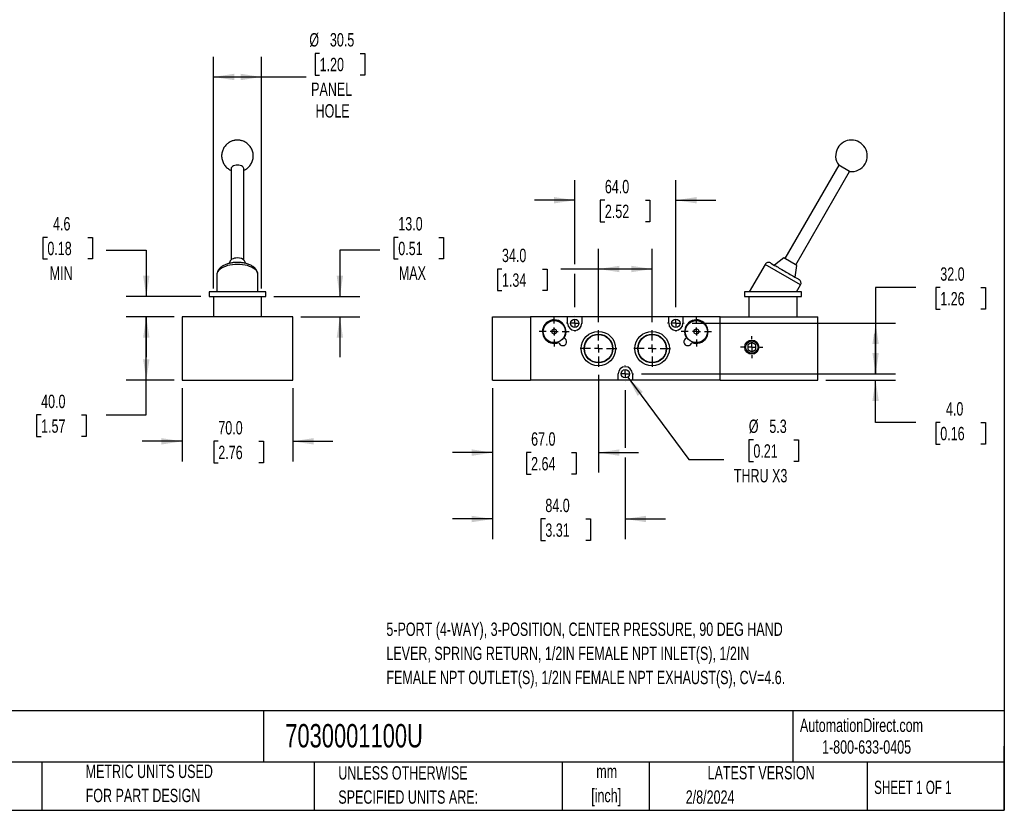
# Model space of a CAD drawing. Header units: millimetres. Extents: x 25 to 1092, y 25 to 838.
# Tile 2 of 3: x 469 to 1092, y 25 to 526. Entities that reach past the tile are written whole.
import ezdxf

# ---------------------------------------------------------------- set-up
doc = ezdxf.new("R2010")
doc.units = ezdxf.units.MM
doc.header["$LTSCALE"] = 4
doc.linetypes.add('CENTERX2', pattern=[20.32, 12.7, -2.54, 2.54, -2.54])
doc.layers.add('CENTER', color=40, linetype='CENTERX2')
doc.layers.add('DIMENSIONS', color=140, linetype='Continuous', lineweight=25)
doc.layers.add('TEXT', color=140, linetype='Continuous', lineweight=25)
doc.styles.add('SLDTEXTSTYLE0', font='TXT', dxfattribs={"width": 0.7})
doc.styles.add('SLDTEXTSTYLE1', font='TXT', dxfattribs={"width": 0.65})
doc.dimstyles.new('SLDDIMSTYLE1', dxfattribs={"dimtxt": 8.632031, "dimasz": 13.208, "dimexe": 0, "dimexo": 0.0625, "dimgap": 2.158008, "dimtad": 0, "dimtih": 1, "dimtoh": 1, "dimrnd": 1e-09, "dimzin": 12, "dimdsep": 46, "dimtxsty": 'SLDTEXTSTYLE0', "dimsah": 1, "dimcen": 0.09, "dimadec": 0, "dimazin": 3, "dimtfac": 1, "dimtofl": 0, "dimtmove": 0, "dimatfit": 3, "dimfxl": 0, "dimfrac": 2, "dimtolj": 1, "dimtzin": 12, "dimarcsym": 0})
doc.dimstyles.new('SLDDIMSTYLE2', dxfattribs={"dimtxt": 8.632031, "dimasz": 13.208, "dimexe": 0, "dimexo": 0.0625, "dimgap": 2.158008, "dimtad": 0, "dimtih": 1, "dimtoh": 1, "dimrnd": 1e-09, "dimzin": 4, "dimdsep": 46, "dimtxsty": 'SLDTEXTSTYLE0', "dimsah": 1, "dimcen": 0.09, "dimadec": 0, "dimazin": 1, "dimtfac": 1, "dimtmove": 0, "dimatfit": 0, "dimfxl": 0, "dimfrac": 2, "dimtolj": 1, "dimtzin": 12, "dimarcsym": 0})
doc.dimstyles.new('SLDDIMSTYLE3', dxfattribs={"dimtxt": 8.632031, "dimasz": 13.208, "dimexe": 0, "dimexo": 0.0625, "dimgap": 2.158008, "dimtad": 0, "dimtih": 1, "dimtoh": 1, "dimrnd": 1e-09, "dimzin": 4, "dimdsep": 46, "dimtxsty": 'SLDTEXTSTYLE0', "dimsah": 1, "dimcen": 0.09, "dimadec": 0, "dimazin": 1, "dimtfac": 1, "dimtofl": 0, "dimtmove": 0, "dimatfit": 3, "dimfxl": 0, "dimfrac": 2, "dimtolj": 1, "dimtzin": 12, "dimarcsym": 0})
doc.dimstyles.new('SLDDIMSTYLE5', dxfattribs={"dimtxt": 8.632031, "dimasz": 13.208, "dimexe": 0, "dimexo": 0.0625, "dimgap": 2.158008, "dimtad": 0, "dimtih": 1, "dimtoh": 1, "dimrnd": 1e-09, "dimzin": 12, "dimdsep": 46, "dimtxsty": 'SLDTEXTSTYLE0', "dimsah": 1, "dimcen": 0.09, "dimadec": 0, "dimazin": 3, "dimtfac": 1, "dimtmove": 0, "dimatfit": 0, "dimfxl": 0, "dimfrac": 2, "dimtolj": 1, "dimtzin": 12, "dimarcsym": 0})
doc.dimstyles.new('SLDDIMSTYLE6', dxfattribs={"dimtxt": 8.632031, "dimasz": 13.208, "dimexe": 0, "dimexo": 0.0625, "dimgap": 2.158008, "dimtad": 0, "dimtih": 1, "dimtoh": 1, "dimrnd": 1e-09, "dimzin": 12, "dimdsep": 46, "dimtxsty": 'SLDTEXTSTYLE0', "dimsah": 1, "dimcen": 0, "dimadec": 0, "dimazin": 3, "dimtfac": 1, "dimtofl": 0, "dimtmove": 0, "dimatfit": 3, "dimfxl": 0, "dimfrac": 2, "dimtolj": 1, "dimtzin": 12, "dimarcsym": 0})

# ---------------------------------------------------------------- blocks, each defined once
blk = doc.blocks.new('_D_8')
at = {"layer": 'DIMENSIONS'}
for p, q in [((571.55, 292.92), (571.55, 246.51)), ((641.55, 292.92), (641.55, 246.51)), ((571.55, 259.21), (546.15, 259.21)), ((594.44, 259.21), (591.54, 259.21)), ((591.54, 259.21), (591.54, 245.49)), ((620.09, 259.21), (622.99, 259.21)), ((622.99, 259.21), (622.99, 245.49)), ((641.55, 259.21), (666.95, 259.21)), ((591.54, 245.49), (594.44, 245.49)), ((622.99, 245.49), (620.09, 245.49))]:
    blk.add_line(p, q, dxfattribs=at)
for points in [[(571.55, 259.21), (558.34, 261.24), (558.34, 257.18)], [(641.55, 259.21), (654.76, 257.18), (654.76, 261.24)]]:
    blk.add_solid(points, dxfattribs=at)
at = {"layer": 'DIMENSIONS', "char_height": 8.467, "attachment_point": 1, "style": 'SLDTEXTSTYLE0'}
for s, insert in [('70.0', (594.44, 272.06)), ('2.76', (594.44, 256.41))]:
    blk.add_mtext(s, dxfattribs=dict(at, insert=insert))
blk = doc.blocks.new('_D_9')
at = {"layer": 'DIMENSIONS'}
for p, q in [((566.47, 338), (536.13, 338)), ((548.83, 298), (548.83, 338)), ((566.47, 298), (536.13, 298)), ((548.83, 275.91), (548.83, 298)), ((482.22, 275.91), (479.32, 275.91)), ((479.32, 275.91), (479.32, 262.19)), ((507.87, 275.91), (510.77, 275.91)), ((510.77, 275.91), (510.77, 262.19)), ((523.43, 275.91), (548.83, 275.91)), ((479.32, 262.19), (482.22, 262.19)), ((510.77, 262.19), (507.87, 262.19))]:
    blk.add_line(p, q, dxfattribs=at)
for points in [[(548.83, 338), (546.79, 324.79), (550.86, 324.79)], [(548.83, 298), (550.86, 311.2), (546.79, 311.2)]]:
    blk.add_solid(points, dxfattribs=at)
at = {"layer": 'DIMENSIONS', "char_height": 8.467, "attachment_point": 1, "style": 'SLDTEXTSTYLE0'}
for s, insert in [('40.0', (482.22, 288.75)), ('1.57', (482.22, 273.1))]:
    blk.add_mtext(s, dxfattribs=dict(at, insert=insert))
blk = doc.blocks.new('_D_10')
at = {"layer": 'DIMENSIONS'}
for p, q in [((486.18, 388.46), (483.28, 388.46)), ((483.28, 388.46), (483.28, 374.74)), ((511.83, 388.46), (514.73, 388.46)), ((514.73, 388.46), (514.73, 374.74)), ((523.43, 380.38), (548.83, 380.38)), ((548.83, 380.38), (548.83, 351)), ((483.28, 374.74), (486.18, 374.74)), ((514.73, 374.74), (511.83, 374.74)), ((583.47, 351), (536.13, 351)), ((566.47, 338), (536.13, 338)), ((548.83, 338), (548.83, 312.6))]:
    blk.add_line(p, q, dxfattribs=at)
for points in [[(548.83, 351), (550.86, 364.2), (546.79, 364.2)], [(548.83, 338), (546.79, 324.79), (550.86, 324.79)]]:
    blk.add_solid(points, dxfattribs=at)
at = {"layer": 'DIMENSIONS', "char_height": 8.467, "attachment_point": 1, "style": 'SLDTEXTSTYLE0'}
for s, insert in [('4.6', (489.77, 401.3)), ('0.18', (486.18, 385.65)), ('MIN', (487.64, 370))]:
    blk.add_mtext(s, dxfattribs=dict(at, insert=insert))
blk = doc.blocks.new('_D_11')
at = {"layer": 'DIMENSIONS'}
for p, q in [((708.41, 388.46), (705.51, 388.46)), ((705.51, 388.46), (705.51, 374.74)), ((734.06, 388.46), (736.96, 388.46)), ((736.96, 388.46), (736.96, 374.74)), ((696.82, 380.38), (671.42, 380.38)), ((671.42, 380.38), (671.42, 351)), ((705.51, 374.74), (708.41, 374.74)), ((736.96, 374.74), (734.06, 374.74)), ((629.63, 351), (684.12, 351)), ((646.63, 338), (684.12, 338)), ((671.42, 338), (671.42, 312.6))]:
    blk.add_line(p, q, dxfattribs=at)
for points in [[(671.42, 351), (673.45, 364.2), (669.39, 364.2)], [(671.42, 338), (669.39, 324.79), (673.45, 324.79)]]:
    blk.add_solid(points, dxfattribs=at)
at = {"layer": 'DIMENSIONS', "char_height": 8.467, "attachment_point": 1, "style": 'SLDTEXTSTYLE0'}
for s, insert in [('13.0', (708.41, 401.3)), ('0.51', (708.41, 385.65)), ('MAX', (708.76, 370))]:
    blk.add_mtext(s, dxfattribs=dict(at, insert=insert))
blk = doc.blocks.new('_D_12')
at = {"layer": 'DIMENSIONS'}
for p, q in [((591.3, 356.08), (591.3, 502.78)), ((621.8, 356.08), (621.8, 502.78)), ((658.59, 505.01), (655.69, 505.01)), ((655.69, 505.01), (655.69, 491.29)), ((684.24, 505.01), (687.14, 505.01)), ((687.14, 505.01), (687.14, 491.29)), ((591.3, 490.08), (621.8, 490.08)), ((621.8, 490.08), (650.15, 490.08)), ((655.69, 491.29), (658.59, 491.29)), ((687.14, 491.29), (684.24, 491.29))]:
    blk.add_line(p, q, dxfattribs=at)
for points in [[(591.3, 490.08), (604.51, 488.05), (604.51, 492.11)], [(621.8, 490.08), (608.59, 492.11), (608.59, 488.05)]]:
    blk.add_solid(points, dxfattribs=at)
at = {"layer": 'DIMENSIONS', "char_height": 8.467, "attachment_point": 1, "style": 'SLDTEXTSTYLE0'}
for s, insert in [('%%c', (652.08, 517.86)), ('30.5', (665.11, 517.86)), ('1.20', (658.59, 502.21)), ('PANEL', (653.22, 486.56)), ('HOLE', (656.02, 472.84))]:
    blk.add_mtext(s, dxfattribs=dict(at, insert=insert))
blk = doc.blocks.new('_D_13')
at = {"layer": 'DIMENSIONS'}
for p, q in [((835.17, 301.27), (835.17, 239.36)), ((768.17, 292.92), (768.17, 239.36)), ((768.17, 252.06), (742.77, 252.06)), ((792.53, 252.06), (789.63, 252.06)), ((789.63, 252.06), (789.63, 238.34)), ((818.18, 252.06), (821.07, 252.06)), ((821.07, 252.06), (821.07, 238.34)), ((835.17, 252.06), (860.57, 252.06)), ((789.63, 238.34), (792.53, 238.34)), ((821.07, 238.34), (818.18, 238.34))]:
    blk.add_line(p, q, dxfattribs=at)
for points in [[(768.17, 252.06), (754.97, 254.1), (754.97, 250.03)], [(835.17, 252.06), (848.38, 250.03), (848.38, 254.1)]]:
    blk.add_solid(points, dxfattribs=at)
at = {"layer": 'DIMENSIONS', "char_height": 8.467, "attachment_point": 1, "style": 'SLDTEXTSTYLE0'}
for s, insert in [('67.0', (792.53, 264.91)), ('2.64', (792.53, 249.26))]:
    blk.add_mtext(s, dxfattribs=dict(at, insert=insert))
blk = doc.blocks.new('_D_14')
at = {"layer": 'DIMENSIONS'}
for p, q in [((768.17, 292.92), (768.17, 197.3)), ((852.17, 291.73), (852.17, 255.11)), ((852.17, 249.02), (852.17, 197.3)), ((768.17, 210), (742.77, 210)), ((801.55, 210), (798.66, 210)), ((798.66, 210), (798.66, 196.28)), ((827.2, 210), (830.1, 210)), ((830.1, 210), (830.1, 196.28)), ((852.17, 210), (877.57, 210)), ((798.66, 196.28), (801.55, 196.28)), ((830.1, 196.28), (827.2, 196.28))]:
    blk.add_line(p, q, dxfattribs=at)
for points in [[(768.17, 210), (754.97, 212.03), (754.97, 207.96)], [(852.17, 210), (865.38, 207.96), (865.38, 212.03)]]:
    blk.add_solid(points, dxfattribs=at)
at = {"layer": 'DIMENSIONS', "char_height": 8.467, "attachment_point": 1, "style": 'SLDTEXTSTYLE0'}
for s, insert in [('84.0', (801.55, 222.84)), ('3.31', (801.55, 207.19))]:
    blk.add_mtext(s, dxfattribs=dict(at, insert=insert))
blk = doc.blocks.new('_D_15')
at = {"layer": 'DIMENSIONS'}
for p, q in [((835.17, 334.72), (835.17, 381.1)), ((869.17, 334.72), (869.17, 381.1)), ((774.06, 368.4), (771.16, 368.4)), ((771.16, 368.4), (771.16, 354.68)), ((799.71, 368.4), (802.61, 368.4)), ((802.61, 368.4), (802.61, 354.68)), ((835.17, 368.4), (811.41, 368.4)), ((869.17, 368.4), (835.17, 368.4)), ((771.16, 354.68), (774.06, 354.68)), ((802.61, 354.68), (799.71, 354.68))]:
    blk.add_line(p, q, dxfattribs=at)
for points in [[(835.17, 368.4), (848.38, 366.37), (848.38, 370.43)], [(869.17, 368.4), (855.97, 370.43), (855.97, 366.37)]]:
    blk.add_solid(points, dxfattribs=at)
at = {"layer": 'DIMENSIONS', "char_height": 8.467, "attachment_point": 1, "style": 'SLDTEXTSTYLE0'}
for s, insert in [('34.0', (774.06, 381.25)), ('1.34', (774.06, 365.6))]:
    blk.add_mtext(s, dxfattribs=dict(at, insert=insert))
blk = doc.blocks.new('_D_16')
at = {"layer": 'DIMENSIONS'}
for p, q in [((820.17, 371.45), (820.17, 424.68)), ((884.17, 344.27), (884.17, 424.68)), ((820.17, 411.98), (794.77, 411.98)), ((839.23, 411.98), (836.33, 411.98)), ((836.33, 411.98), (836.33, 398.26)), ((864.88, 411.98), (867.77, 411.98)), ((867.77, 411.98), (867.77, 398.26)), ((884.17, 411.98), (909.57, 411.98)), ((836.33, 398.26), (839.23, 398.26)), ((867.77, 398.26), (864.88, 398.26)), ((820.17, 344.27), (820.17, 365.35))]:
    blk.add_line(p, q, dxfattribs=at)
for points in [[(820.17, 411.98), (806.97, 414.01), (806.97, 409.94)], [(884.17, 411.98), (897.38, 409.94), (897.38, 414.01)]]:
    blk.add_solid(points, dxfattribs=at)
at = {"layer": 'DIMENSIONS', "char_height": 8.467, "attachment_point": 1, "style": 'SLDTEXTSTYLE0'}
for s, insert in [('64.0', (839.23, 424.82)), ('2.52', (839.23, 409.17))]:
    blk.add_mtext(s, dxfattribs=dict(at, insert=insert))
blk = doc.blocks.new('_D_17')
at = {"layer": 'DIMENSIONS'}
for p, q in [((1036.09, 356.61), (1010.69, 356.61)), ((1010.69, 356.61), (1010.69, 334)), ((1051.65, 356.61), (1048.75, 356.61)), ((1048.75, 356.61), (1048.75, 342.89)), ((1077.3, 356.61), (1080.2, 356.61)), ((1080.2, 356.61), (1080.2, 342.89)), ((1048.75, 342.89), (1051.65, 342.89)), ((1080.2, 342.89), (1077.3, 342.89)), ((894.44, 334), (1023.39, 334)), ((1010.69, 334), (1010.69, 302)), ((862.44, 302), (1023.39, 302))]:
    blk.add_line(p, q, dxfattribs=at)
for points in [[(1010.69, 334), (1008.66, 320.79), (1012.73, 320.79)], [(1010.69, 302), (1012.73, 315.2), (1008.66, 315.2)]]:
    blk.add_solid(points, dxfattribs=at)
at = {"layer": 'DIMENSIONS', "char_height": 8.467, "attachment_point": 1, "style": 'SLDTEXTSTYLE0'}
for s, insert in [('32.0', (1051.65, 369.45)), ('1.26', (1051.65, 353.8))]:
    blk.add_mtext(s, dxfattribs=dict(at, insert=insert))
blk = doc.blocks.new('_D_18')
at = {"layer": 'DIMENSIONS'}
for p, q in [((1010.69, 302), (1010.69, 327.4)), ((862.44, 302), (1023.39, 302)), ((979.25, 298), (1023.39, 298)), ((1010.69, 271.16), (1010.69, 298)), ((1036.09, 271.16), (1010.69, 271.16)), ((1051.65, 271.16), (1048.75, 271.16)), ((1048.75, 271.16), (1048.75, 257.44)), ((1077.3, 271.16), (1080.2, 271.16)), ((1080.2, 271.16), (1080.2, 257.44)), ((1048.75, 257.44), (1051.65, 257.44)), ((1080.2, 257.44), (1077.3, 257.44))]:
    blk.add_line(p, q, dxfattribs=at)
for points in [[(1010.69, 302), (1012.73, 315.2), (1008.66, 315.2)], [(1010.69, 298), (1008.66, 284.79), (1012.73, 284.79)]]:
    blk.add_solid(points, dxfattribs=at)
at = {"layer": 'DIMENSIONS', "char_height": 8.467, "attachment_point": 1, "style": 'SLDTEXTSTYLE0'}
for s, insert in [('4.0', (1055.24, 284.01)), ('0.16', (1051.65, 268.35))]:
    blk.add_mtext(s, dxfattribs=dict(at, insert=insert))
blk = doc.blocks.new('_D_19')
at = {"layer": 'DIMENSIONS'}
for p, q in [((853.75, 299.86), (892.33, 247.6)), ((933.3, 260.14), (930.4, 260.14)), ((930.4, 260.14), (930.4, 246.42)), ((958.95, 260.14), (961.85, 260.14)), ((961.85, 260.14), (961.85, 246.42)), ((892.33, 247.6), (914.56, 247.6)), ((930.4, 246.42), (933.3, 246.42)), ((961.85, 246.42), (958.95, 246.42))]:
    blk.add_line(p, q, dxfattribs=at)
blk.add_solid([(853.75, 299.86), (859.96, 288.03), (863.23, 290.45)], dxfattribs=at)
at = {"layer": 'DIMENSIONS', "char_height": 8.467, "attachment_point": 1, "style": 'SLDTEXTSTYLE0'}
for s, insert in [('%%c', (930.38, 272.98)), ('5.3', (943.41, 272.98)), ('0.21', (933.3, 257.33)), ('THRU X3', (920.91, 241.68))]:
    blk.add_mtext(s, dxfattribs=dict(at, insert=insert))
blk = doc.blocks.new('SW_CENTERMARKSYMBOL_7')
at = {"layer": 'CENTER', "color": 0}
for p, q in [((0, 5.08), (0, 9.54)), ((-5.08, 0), (-9.54, 0)), ((0, 0), (-2.54, 0)), ((0, 0), (0, 2.54)), ((0, 0), (0, -2.54)), ((0, 0), (2.54, 0)), ((5.08, 0), (9.54, 0)), ((0, -5.08), (0, -9.54))]:
    blk.add_line(p, q, dxfattribs=at)
blk = doc.blocks.new('SW_CENTERMARKSYMBOL_8')
at = {"layer": 'CENTER', "color": 0}
for p, q in [((0, 5.08), (0, 9.54)), ((-5.08, 0), (-9.54, 0)), ((0, 0), (-2.54, 0)), ((0, 0), (0, 2.54)), ((0, 0), (0, -2.54)), ((0, 0), (2.54, 0)), ((5.08, 0), (9.54, 0)), ((0, -5.08), (0, -9.54))]:
    blk.add_line(p, q, dxfattribs=at)
blk = doc.blocks.new('SW_CENTERMARKSYMBOL_9')
at = {"layer": 'CENTER', "color": 0}
for p, q in [((0, 5.08), (0, 11.64)), ((-5.08, 0), (-11.64, 0)), ((0, 0), (-2.54, 0)), ((0, 0), (0, 2.54)), ((0, 0), (0, -2.54)), ((0, 0), (2.54, 0)), ((5.08, 0), (11.64, 0)), ((0, -5.08), (0, -11.64))]:
    blk.add_line(p, q, dxfattribs=at)
blk = doc.blocks.new('SW_CENTERMARKSYMBOL_10')
at = {"layer": 'CENTER', "color": 0}
for p, q in [((0, 5.08), (0, 11.64)), ((-5.08, 0), (-11.64, 0)), ((0, 0), (-2.54, 0)), ((0, 0), (0, 2.54)), ((0, 0), (0, -2.54)), ((0, 0), (2.54, 0)), ((5.08, 0), (11.64, 0)), ((0, -5.08), (0, -11.64))]:
    blk.add_line(p, q, dxfattribs=at)
blk = doc.blocks.new('SW_CENTERMARKSYMBOL_11')
at = {"layer": 'CENTER', "color": 0}
for p, q in [((-5.08, 0), (-5.19, 0)), ((0, 0), (-2.54, 0)), ((0, 5.08), (0, 5.19)), ((0, 0), (0, 2.54)), ((0, 0), (0, -2.54)), ((0, 0), (2.54, 0)), ((5.08, 0), (5.19, 0)), ((0, -5.08), (0, -5.19))]:
    blk.add_line(p, q, dxfattribs=at)
blk = doc.blocks.new('SW_CENTERMARKSYMBOL_12')
at = {"layer": 'CENTER', "color": 0}
for p, q in [((-5.08, 0), (-5.19, 0)), ((0, 0), (-2.54, 0)), ((0, 5.08), (0, 5.19)), ((0, 0), (0, 2.54)), ((0, 0), (0, -2.54)), ((0, 0), (2.54, 0)), ((5.08, 0), (5.19, 0)), ((0, -5.08), (0, -5.19))]:
    blk.add_line(p, q, dxfattribs=at)
blk = doc.blocks.new('SW_CENTERMARKSYMBOL_13')
at = {"layer": 'CENTER', "color": 0}
for p, q in [((-5.08, 0), (-5.19, 0)), ((0, 0), (-2.54, 0)), ((0, 5.08), (0, 5.19)), ((0, 0), (0, 2.54)), ((0, 0), (0, -2.54)), ((0, 0), (2.54, 0)), ((5.08, 0), (5.19, 0)), ((0, -5.08), (0, -5.19))]:
    blk.add_line(p, q, dxfattribs=at)
blk = doc.blocks.new('SW_CENTERMARKSYMBOL_14')
at = {"layer": 'CENTER', "color": 0}
for p, q in [((0, 5.08), (0, 7.04)), ((-5.08, 0), (-7.04, 0)), ((0, 0), (-2.54, 0)), ((0, 0), (0, 2.54)), ((0, 0), (0, -2.54)), ((0, 0), (2.54, 0)), ((5.08, 0), (7.04, 0)), ((0, -5.08), (0, -7.04))]:
    blk.add_line(p, q, dxfattribs=at)

msp = doc.modelspace()

# ---------------------------------------------------------------- linework, layer by layer
for p, q in [((602.551267, 432.141937), (602.551267, 374.255667)), ((610.551267, 374.255667), (610.551267, 432.141937)), ((987.327027, 434.141937), (953.209603, 375.048825)), ((994.255231, 430.141937), (987.327027, 434.141937)), ((960.137806, 371.048825), (994.255231, 430.141937)), ((952.627793, 375.384733), (946.678514, 370.736647)), ((960.719616, 370.712917), (952.627793, 375.384733)), ((602.00833, 373.59371), (601.209795, 371.929277)), ((611.895866, 371.922758), (611.094203, 373.59371)), ((940.665374, 371.321583), (930.662598, 353.996266)), ((963.182035, 358.321583), (940.665374, 371.321583)), ((959.668895, 363.236647), (960.719616, 370.712917)), ((593.551267, 364.821583), (593.551267, 353.996266)), ((619.551267, 353.996266), (619.551267, 364.821583)), ((960.684812, 353.996266), (963.182035, 358.321583)), ((588.551267, 353.996266), (588.551267, 350.996266)), ((624.551267, 353.996266), (588.551267, 353.996266)), ((588.551267, 350.996266), (624.551267, 350.996266)), ((591.301267, 350.996266), (591.301267, 337.996266)), ((621.801267, 337.996266), (621.801267, 350.996266)), ((624.551267, 350.996266), (624.551267, 353.996266)), ((927.673705, 353.996266), (927.673705, 350.996266)), ((963.673705, 353.996266), (927.673705, 353.996266)), ((927.673705, 350.996266), (963.673705, 350.996266)), ((930.423705, 350.996266), (930.423705, 337.996266)), ((960.923705, 337.996266), (960.923705, 350.996266)), ((963.673705, 350.996266), (963.673705, 353.996266)), ((641.551267, 337.996266), (571.551267, 337.996266)), ((571.551267, 337.996266), (571.551267, 297.996266)), ((641.551267, 297.996266), (641.551267, 337.996266)), ((768.173705, 297.996266), (768.173705, 337.996266)), ((768.173705, 337.996266), (792.173705, 337.996266)), ((792.173705, 337.996266), (792.173705, 297.996266)), ((815.673705, 337.996266), (792.173705, 337.996266)), ((815.673705, 333.996266), (815.673705, 337.996266)), ((824.673705, 337.996266), (815.673705, 337.996266)), ((824.673705, 337.996266), (824.673705, 333.996266)), ((879.673705, 337.996266), (824.673705, 337.996266)), ((879.673705, 333.996266), (879.673705, 337.996266)), ((888.673705, 337.996266), (879.673705, 337.996266)), ((888.673705, 337.996266), (888.673705, 333.996266)), ((912.173705, 337.996266), (888.673705, 337.996266)), ((912.173705, 297.996266), (912.173705, 337.996266)), ((912.173705, 337.996266), (974.173705, 337.996266)), ((974.173705, 297.996266), (974.173705, 337.996266)), ((807.173705, 330.468317), (805.673705, 329.602291)), ((805.673705, 329.602291), (805.673705, 327.87024)), ((805.673705, 327.87024), (807.173705, 327.004215)), ((808.673705, 329.602291), (807.173705, 330.468317)), ((807.173705, 327.004215), (808.673705, 327.87024)), ((808.673705, 327.87024), (808.673705, 329.602291)), ((897.173705, 330.468317), (895.673705, 329.602291)), ((895.673705, 329.602291), (895.673705, 327.87024)), ((895.673705, 327.87024), (897.173705, 327.004215)), ((898.673705, 329.602291), (897.173705, 330.468317)), ((897.173705, 327.004215), (898.673705, 327.87024)), ((898.673705, 327.87024), (898.673705, 329.602291)), ((932.273705, 321.783017), (929.773705, 320.339642)), ((929.773705, 320.339642), (929.773705, 317.45289)), ((934.773705, 320.339642), (932.273705, 321.783017)), ((934.773705, 317.45289), (934.773705, 320.339642)), ((929.773705, 317.45289), (932.273705, 316.009515)), ((932.273705, 316.009515), (934.773705, 317.45289)), ((847.673705, 297.996266), (847.673705, 301.996266)), ((856.673705, 301.996266), (856.673705, 297.996266)), ((571.551267, 297.996266), (641.551267, 297.996266)), ((768.173705, 297.996266), (792.173705, 297.996266)), ((847.673705, 297.996266), (792.173705, 297.996266)), ((856.673705, 297.996266), (847.673705, 297.996266)), ((912.173705, 297.996266), (856.673705, 297.996266)), ((912.173705, 297.996266), (974.173705, 297.996266))]:
    msp.add_line(p, q)
at = {"flags": 128}
for points in [[(606.551267, 434.141937), (605.661183, 434.091793), (604.815732, 433.943875), (604.057307, 433.7056), (603.423941, 433.388917), (602.947391, 433.009705), (602.651555, 432.586979), (602.551267, 432.141937)], [(610.551267, 432.141937), (610.450978, 432.586979), (610.155142, 433.009705), (609.678593, 433.388917), (609.045226, 433.7056), (608.286802, 433.943875), (607.44135, 434.091793), (606.551267, 434.141937)], [(606.551267, 375.384733), (605.579941, 375.333688), (604.651068, 375.182783), (603.805242, 374.938614), (603.07943, 374.611852), (602.505355, 374.216779), (602.108105, 373.77066), (602.00833, 373.59371)], [(606.551267, 371.321583), (604.921935, 371.270329), (603.318298, 371.117374), (601.765647, 370.865131), (600.288469, 370.517577), (598.910058, 370.080194), (597.652154, 369.55988), (596.534595, 368.964839), (595.575004, 368.304458), (594.788515, 367.589149), (594.187532, 366.830194), (593.781532, 366.039562), (593.576919, 365.229722), (593.551267, 364.821583)], [(619.551267, 364.821583), (619.525614, 365.229722), (619.321001, 366.039562), (618.915001, 366.830194), (618.314018, 367.589149), (617.52753, 368.304458), (616.567939, 368.964839), (615.450379, 369.55988), (614.192475, 370.080194), (612.814064, 370.517577), (611.336886, 370.865131), (609.784235, 371.117374), (608.180599, 371.270329), (606.551267, 371.321583)]]:
    msp.add_lwpolyline(points, dxfattribs=at)
for centre, radius in [((807.173705, 328.736266), 7), ((820.173705, 333.996266), 2.65), ((884.173705, 333.996266), 2.65), ((897.173705, 328.736266), 7), ((835.173705, 317.996266), 10.9), ((835.173705, 317.996266), 9.103191), ((835.173705, 317.996266), 8.879339), ((869.173705, 317.996266), 10.9), ((869.173705, 317.996266), 9.103191), ((869.173705, 317.996266), 8.879339), ((932.273705, 318.896266), 4.5), ((932.273705, 318.896266), 3.97), ((852.173705, 301.996266), 2.65)]:
    msp.add_circle(centre, radius)
for centre, radius, start, end in [((995.373705, 440.079191), 10, 330, 150), ((995.373705, 440.079191), 10, 150, 216.421821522), ((995.373705, 440.079191), 10, 263.578178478, 330), ((607.125687, 370.184655), 5.231708, 40.663403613, 96.303558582), ((942.830438, 370.071583), 2.5, 60, 150), ((961.016971, 359.571583), 2.5, 330, 60), ((807.173705, 328.736266), 7.46, 326.958188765, 293.056196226), ((820.173705, 333.996266), 4.5, 180, 0), ((884.173705, 333.996266), 4.5, 180, 0), ((897.173705, 328.736266), 7.46, 246.943803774, 213.041811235), ((812.553705, 322.326266), 2.5, 190.465392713, 69.548992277), ((891.793705, 322.326266), 2.5, 110.451007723, 349.534607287), ((852.173705, 301.996266), 4.5, 0, 180)]:
    msp.add_arc(centre, radius, start, end)
for points, knots in [([(610.551267, 430.925683), (610.788611, 431.031193), (611.363408, 431.286714), (612.22642, 431.822833), (613.138821, 432.524301), (613.987811, 433.357665), (614.750719, 434.310474), (615.404445, 435.372873), (615.929346, 436.529788), (616.308416, 437.76377), (616.527726, 439.054919), (616.576387, 440.381634), (616.446468, 441.721119), (616.132741, 443.049871), (615.649582, 444.29896), (615.022297, 445.443349), (614.280628, 446.465632), (613.419908, 447.38304), (612.458419, 448.179831), (611.421835, 448.841158), (610.357627, 449.350302), (609.374308, 449.688497), (608.493538, 449.899847), (607.583001, 450.041883), (606.474259, 450.105621), (605.444909, 450.034489), (604.50125, 449.876474), (603.701591, 449.680393), (602.768928, 449.354823), (601.820706, 448.911614), (600.875042, 448.337949), (599.964014, 447.633405), (599.114638, 446.800906), (598.351838, 445.847856), (597.698082, 444.785524), (597.173189, 443.62859), (596.794117, 442.394613), (596.574808, 441.103462), (596.526146, 439.776748), (596.656066, 438.437265), (596.96979, 437.108507), (597.452958, 435.859437), (598.080213, 434.714981), (598.821993, 433.692946), (599.682299, 432.774616), (600.645317, 431.981231), (601.604055, 431.354697), (602.265126, 431.056402), (602.551267, 430.927286)], [0, 0, 0, 0, 0.01427192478, 0.03456359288, 0.05567559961, 0.07746080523, 0.0998089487, 0.1226351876, 0.14587499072, 0.16948128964, 0.19342316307, 0.21768573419, 0.24227141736, 0.26720310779, 0.29253063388, 0.31567800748, 0.33877766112, 0.36179587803, 0.38467013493, 0.40726553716, 0.42923712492, 0.4493865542, 0.4643272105, 0.47899152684, 0.50000896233, 0.52526603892, 0.53552451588, 0.55260479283, 0.5704688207, 0.58976186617, 0.61005353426, 0.63116554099, 0.65295074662, 0.67529889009, 0.69812512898, 0.72136493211, 0.74497123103, 0.76891310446, 0.79317567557, 0.81776135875, 0.84269304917, 0.86802057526, 0.89116794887, 0.9142676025, 0.93728581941, 0.96016007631, 0.98275547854, 1, 1, 1, 1]), ([(606.551267, 372.571583), (606.0424, 372.562567), (605.325972, 372.549873), (604.278014, 372.465225), (603.392697, 372.363892), (602.362386, 372.195821), (601.315751, 371.969828), (600.265058, 371.679427), (599.236218, 371.32385), (598.246985, 370.901784), (597.312279, 370.411803), (596.446, 369.852292), (595.662961, 369.22234), (594.978622, 368.522835), (594.409874, 367.757058), (593.967152, 366.930299), (593.679491, 366.050006), (593.54368, 365.33704), (593.56506, 364.927389), (593.570345, 364.826127)], [0, 0, 0, 0, 0.0783900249, 0.1103643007, 0.1632074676, 0.2177311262, 0.2759186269, 0.3363155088, 0.3984083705, 0.4618178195, 0.52630122, 0.59165175, 0.6574748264, 0.7231593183, 0.788130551, 0.8521364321, 0.9155084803, 0.9791145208, 1, 1, 1, 1]), ([(619.532159, 364.817953), (619.532005, 365.032529), (619.531615, 365.578185), (619.324384, 366.419531), (618.951395, 367.316535), (618.424338, 368.151325), (617.747511, 368.934548), (616.930442, 369.653008), (615.994028, 370.295184), (614.962366, 370.854674), (613.858281, 371.330373), (612.70362, 371.723295), (611.530343, 372.033191), (610.385346, 372.261038), (609.359201, 372.408698), (608.406365, 372.503353), (607.498119, 372.560613), (606.865435, 372.567943), (606.551267, 372.571583)], [0, 0, 0, 0, 0.0441297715, 0.1122198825, 0.1768811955, 0.2441262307, 0.3142233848, 0.3864456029, 0.4593493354, 0.5315628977, 0.6024835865, 0.6719203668, 0.7392246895, 0.8024167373, 0.8593066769, 0.9025272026, 0.9515984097, 1, 1, 1, 1]), ([(944.080438, 372.236647), (944.080438, 372.236647), (945.038524, 371.683496), (948.449064, 369.714419), (950.762089, 368.378994), (955.585321, 365.5943), (957.898345, 364.258874), (961.308885, 362.289798), (962.266971, 361.736647), (962.266971, 361.736647)], [0, 0, 0, 0, 0.25, 0.25, 0.5, 0.5, 0.75, 0.75, 1, 1, 1, 1])]:
    msp.add_open_spline(points, degree=3, knots=knots)
at = {"layer": 'TEXT'}
for p, q in [((1092.2, 838.2), (1092.2, 25.4)), ((1092.2, 88.504431), (25.4, 88.504431)), ((623.035582, 88.504431), (623.035582, 55.88)), ((958.30151, 88.504431), (958.30151, 55.88)), ((1092.2, 25.4), (1092.2, 66.04)), ((1092.2, 55.88), (25.4, 55.88)), ((482.585911, 55.88), (482.585911, 25.4)), ((655.120709, 55.88), (655.120709, 25.4)), ((812.097218, 55.88), (812.097218, 25.4)), ((867.24839, 55.88), (867.24839, 25.4)), ((1005.394996, 55.88), (1005.394996, 25.4)), ((25.4, 25.4), (1092.2, 25.4))]:
    msp.add_line(p, q, dxfattribs=at)

# ---------------------------------------------------------------- block references
at = {"layer": 'CENTER'}
for name, p in [('SW_CENTERMARKSYMBOL_7', (807.173705, 328.736266)), ('SW_CENTERMARKSYMBOL_12', (820.173705, 333.996266)), ('SW_CENTERMARKSYMBOL_11', (884.173705, 333.996266)), ('SW_CENTERMARKSYMBOL_8', (897.173705, 328.736266)), ('SW_CENTERMARKSYMBOL_10', (835.173705, 317.996266)), ('SW_CENTERMARKSYMBOL_9', (869.173705, 317.996266)), ('SW_CENTERMARKSYMBOL_14', (932.273705, 318.896266)), ('SW_CENTERMARKSYMBOL_13', (852.173705, 301.996266))]:
    msp.add_blockref(name, p, dxfattribs=at)

# ---------------------------------------------------------------- texts
at = {"layer": 'TEXT'}
for s, insert, char_height, attachment_point, style in [('5-PORT (4-WAY), 3-POSITION, CENTER PRESSURE, 90 DEG HAND', (700.864757, 144.381704), 8.46666667, 1, 'SLDTEXTSTYLE0'), ('LEVER, SPRING RETURN, 1/2IN FEMALE NPT INLET(S), 1/2IN', (700.864757, 129.092815), 8.46666667, 1, 'SLDTEXTSTYLE0'), ('FEMALE NPT OUTLET(S), 1/2IN FEMALE NPT EXHAUST(S), CV=4.6.', (700.864757, 113.803926), 8.46666667, 1, 'SLDTEXTSTYLE0'), ('AutomationDirect.com', (962.779835, 83.506125), 8.46666667, 1, 'SLDTEXTSTYLE0'), ('7030001100U', (636.830888, 80.074193), 14.81666667, 1, 'SLDTEXTSTYLE0'), ('1-800-633-0405', (976.766319, 69.748095), 8.46666667, 1, 'SLDTEXTSTYLE0'), ('METRIC UNITS USED', (510.417338, 54.330166), 8.46666667, 1, 'SLDTEXTSTYLE0'), ('UNLESS OTHERWISE', (670.431652, 53.335951), 8.46666667, 1, 'SLDTEXTSTYLE0'), ('mm', (840.395487, 54.297913), 8.4666667, 2, 'SLDTEXTSTYLE0'), ('LATEST VERSION', (938.208526, 53.455975), 8.46666667, 2, 'SLDTEXTSTYLE0'), ('SHEET 1 OF 1', (1009.765143, 44.205962), 8.46666667, 1, 'SLDTEXTSTYLE1'), ('FOR PART DESIGN', (510.417338, 39.041276), 8.46666667, 1, 'SLDTEXTSTYLE0'), ('SPECIFIED UNITS ARE:', (670.431652, 38.047061), 8.46666667, 1, 'SLDTEXTSTYLE0'), ('[inch]', (840.060349, 39.009024), 8.4666667, 2, 'SLDTEXTSTYLE0'), ('2/8/2024', (890.451234, 38.053614), 8.4666667, 1, 'SLDTEXTSTYLE0')]:
    msp.add_mtext(s, dxfattribs=dict(at, insert=insert, char_height=char_height, attachment_point=attachment_point, style=style))

# ---------------------------------------------------------------- dimensions: what is measured, and where the dimension line sits
at = {"layer": 'DIMENSIONS'}
dim = msp.add_linear_dim(base=(621.801267, 490.079191), p1=(591.301267, 350.996266), p2=(621.801267, 350.996266), text='%%c<>\\PPANEL\\PHOLE', dimstyle='SLDDIMSTYLE1', dxfattribs=at)
dim.commit()
dim.dimension.update_dxf_attribs({"geometry": '_D_12', "text_midpoint": (671.419011, 490.079191), "dimtype": 160})
for base, p1, p2, dimstyle, picture, middle in [((884.173705, 411.976609), (820.173705, 339.186266), (884.173705, 339.186266), 'SLDDIMSTYLE2', '_D_16', (852.050561, 411.976609)), ((869.173705, 368.401193), (835.173705, 329.639457), (869.173705, 329.639457), 'SLDDIMSTYLE3', '_D_15', (786.88876, 368.401193)), ((835.173705, 252.063758), (768.173705, 297.996266), (835.173705, 306.353075), 'SLDDIMSTYLE2', '_D_13', (805.350485, 252.063758)), ((641.551267, 259.211601), (571.551267, 297.996266), (641.551267, 297.996266), 'SLDDIMSTYLE2', '_D_8', (607.264587, 259.211601)), ((852.173705, 209.996163), (768.173705, 297.996266), (852.173705, 296.806266), 'SLDDIMSTYLE2', '_D_14', (814.379117, 209.996163))]:
    dim = msp.add_linear_dim(base=base, p1=p1, p2=p2, dimstyle=dimstyle, dxfattribs=at)
    dim.commit()
    dim.dimension.update_dxf_attribs({"geometry": picture, "text_midpoint": middle, "dimtype": 160})
for base, p1, p2, text, dimstyle, picture, middle in [((548.826524, 350.996266), (571.551267, 337.996266), (588.551267, 350.996266), '<>\\PMIN', 'SLDDIMSTYLE5', '_D_10', (548.826524, 380.381271)), ((671.419011, 337.996266), (624.551267, 350.996266), (641.551267, 337.996266), '<>\\PMAX', 'SLDDIMSTYLE2', '_D_11', (671.419011, 380.381271))]:
    dim = msp.add_linear_dim(base=base, p1=p1, p2=p2, angle=90, text=text, dimstyle=dimstyle, dxfattribs=at)
    dim.commit()
    dim.dimension.update_dxf_attribs({"geometry": picture, "text_midpoint": middle, "dimtype": 160})
for base, p1, p2, dimstyle, picture, middle in [((1010.693253, 301.996266), (889.363705, 333.996266), (857.363705, 301.996266), 'SLDDIMSTYLE3', '_D_17', (1010.693253, 356.60603)), ((548.826524, 337.996266), (571.551267, 297.996266), (571.551267, 337.996266), 'SLDDIMSTYLE3', '_D_9', (548.826524, 275.908191)), ((1010.693253, 301.996266), (974.173705, 297.996266), (857.363705, 301.996266), 'SLDDIMSTYLE2', '_D_18', (1010.693253, 271.158656))]:
    dim = msp.add_linear_dim(base=base, p1=p1, p2=p2, angle=90, dimstyle=dimstyle, dxfattribs=at)
    dim.commit()
    dim.dimension.update_dxf_attribs({"geometry": picture, "text_midpoint": middle, "dimtype": 160})
dim = msp.add_diameter_dim_2p(p1=(850.599661, 304.12814), p2=(853.747748, 299.864392), text='<>\\PTHRU X3', dimstyle='SLDDIMSTYLE6', dxfattribs=at)
dim.commit()
dim.dimension.update_dxf_attribs({"geometry": '_D_19', "text_midpoint": (946.128961, 252.063758), "dimtype": 163})

doc.saveas('drawing.dxf')
